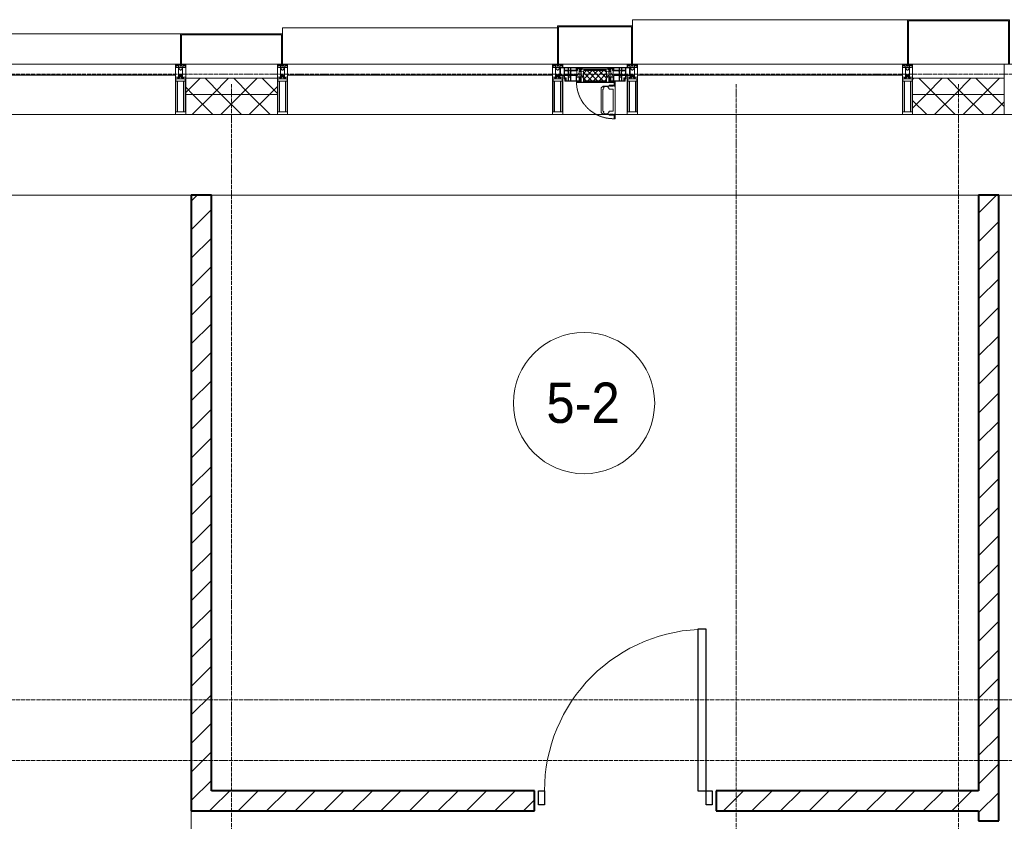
# Model space of a CAD drawing. Header units: millimetres. Extents: x 5617 to 132318, y 7718 to 193536.
# Tile 27 of 81: x 32611 to 37488, y 29398 to 33370. Entities that reach past the tile are written whole.
import ezdxf

# ---------------------------------------------------------------- set-up
doc = ezdxf.new("R2010")
doc.units = ezdxf.units.MM
for name, pattern in [('-D1-02х01', [3, 2, -1]), ('ADSK_Линия сетки', [25, 20, -2.5, 0, -2.5]), ('Линия сетки', [25, 20, -2.5, 0, -2.5])]:
    doc.linetypes.add(name, pattern=pattern)
for name, color, linetype, lineweight in [('Двери', 7, 'Continuous', 18), ('Импосты витража', 7, 'Continuous', 18), ('Колонны', 7, 'Continuous', 18), ('Марки помещений', 7, 'Continuous', 20), ('Окна', 7, 'Continuous', 18), ('Оси', 7, 'Continuous', 9), ('Панели витража', 7, 'Continuous', 18), ('Перекрытия', 7, 'Continuous', 18), ('Стены', 7, 'Continuous', 18), ('Стены разрез', 7, 'Continuous', 40), ('Стены штриховка', 7, 'Continuous', 40), ('Элементы узлов', 7, 'Continuous', 18)]:
    doc.layers.add(name, color=color, linetype=linetype, lineweight=lineweight)
doc.styles.add('Arial_3', font='arial.ttf', dxfattribs={"width": 0.9, "height": 200})
pattern_1 = [(45, (0, 0), (-70.71068, 70.71068), [])]
pattern_2 = [(45, (0, 0), (-70.71068, 70.71068), []), (135, (0, 0), (-70.71068, -70.71068), [])]

# ---------------------------------------------------------------- blocks, each defined once
blk = doc.blocks.new('A_DOR_Door - Вн_3_Одинарная_900x2100-3023097-МКСС_К4_L13_45_000_')
at = {"layer": 'Двери', "color": 253, "lineweight": 30, "true_color": 0xaaaaaa}
for p, q in [((-430, 20), (-400, 20)), ((-430, -50), (-430, 20)), ((-400, 20), (-400, -50)), ((400, -50), (400, 20)), ((400, 20), (430, 20)), ((430, 20), (430, -50)), ((-400, -50), (-430, -50)), ((-400, -50), (-400, -850)), ((-360, -50), (-400, -50)), ((-400, -50), (-400, -850)), ((-360, -850), (-360, -50)), ((430, -50), (400, -50)), ((-400, -850), (-360, -850))]:
    blk.add_line(p, q, dxfattribs=at)
at = {"layer": 'Двери', "color": 254, "lineweight": 9, "true_color": 0xd4d4d4}
blk.add_arc((-400, -50), 800, 270, 0, dxfattribs=at)
blk = doc.blocks.new('135_SLK_K4_AR_rvt-1-МКСС_К4_L13_45_000_')
at = {"layer": 'Стены разрез', "lineweight": 9, "true_color": 0xaaaaaa}
h = blk.add_hatch(dxfattribs=at)
h.set_pattern_fill('FP_3', color=253, style=0, pattern_type=2)
h.set_pattern_definition(pattern_1)
h.paths.add_polyline_path([(100650, 29450), (100650, 32500), (100550, 32500), (100550, 29450)])
h = blk.add_hatch(dxfattribs=at)
h.set_pattern_fill('FP_3', color=253, style=0, pattern_type=2)
h.set_pattern_definition(pattern_1)
h.paths.add_polyline_path([(104550, 28300), (104550, 28500), (104450, 28500), (104450, 28300)])
h.paths.add_polyline_path([(104550, 29400), (104550, 32500), (104450, 32500), (104450, 29400)])
h = blk.add_hatch(dxfattribs=at)
h.set_pattern_fill('FP_3', color=253, style=0, pattern_type=2)
h.set_pattern_definition(pattern_1)
h.paths.add_polyline_path([(104450, 29450), (104450, 29550), (103150, 29550), (103150, 29450)])
h.paths.add_polyline_path([(102131.6, 29450), (102250, 29450), (102250, 29550), (100650, 29550), (100650, 29450)])
at = {"layer": 'Перекрытия', "color": 253, "true_color": 0xaaaaaa}
for p, q in [((100549.6, 32500), (96249.8, 32500)), ((100549.6, 29450), (100549.6, 32500)), ((104450, 32500), (100650, 32500)), ((107950, 32500), (104550, 32500))]:
    blk.add_line(p, q, dxfattribs=at)
at = {"layer": 'Стены', "color": 253, "true_color": 0xaaaaaa}
for p, q in [((100549.6, 28350), (100549.6, 29450)), ((100550.4, 29450), (100550.4, 28350))]:
    blk.add_line(p, q, dxfattribs=at)
at = {"layer": 'Стены разрез', "color": 253, "true_color": 0xaaaaaa}
for p, q in [((100550, 32500), (100550, 29450)), ((100650, 32500), (100550, 32500)), ((100650, 29550), (100650, 32500)), ((104550, 32500), (104450, 32500)), ((104450, 32500), (104450, 29550)), ((104550, 29400), (104550, 32500)), ((102250, 29550), (100650, 29550)), ((102250, 29450), (102250, 29550)), ((104450, 29550), (103150, 29550)), ((103150, 29550), (103150, 29450)), ((100550, 29450), (100650, 29450)), ((100650, 29450), (102250, 29450)), ((103150, 29450), (104450, 29450)), ((104450, 29450), (104450, 29400)), ((104450, 29400), (104550, 29400))]:
    blk.add_line(p, q, dxfattribs=at)
at = {"layer": 'Двери', "color": 253, "lineweight": 18, "true_color": 0xaaaaaa, "rotation": 180}
blk.add_blockref('A_DOR_Door - Вн_3_Одинарная_900x2100-3023097-МКСС_К4_L13_45_000_', (102700, 29500), dxfattribs=at)
blk = doc.blocks.new('Rectangular Mullion - 50Wx250H-2623690-МКСС_К4_L13_45_000_')
at = {"layer": 'Элементы узлов', "color": 253, "lineweight": 5, "true_color": 0xaaaaaa}
for p, q in [((-25, 65.2), (-25, 250)), ((-25, 250), (0, 250)), ((25, 250), (0, 250)), ((25, 65.2), (25, 250)), ((-23, 237.3), (0, 237.3)), ((-23, 237.3), (-23, 73.6)), ((-14.9, 84), (-14.9, 237.3)), ((23, 237.3), (0, 237.3)), ((14.9, 84), (14.9, 237.3)), ((23, 237.3), (23, 73.6)), ((-14, 65.2), (-25, 65.2)), ((0, 84), (-23, 84)), ((-0.5, 73.6), (-23, 73.6)), ((-14, 71.3), (-14, 65.2)), ((-10, 71.3), (-14, 71.3)), ((-10, 53), (-10, 71.3)), ((-8.7, 53), (-10, 53)), ((-10, 53), (-10, 17)), ((-8.7, 53), (-7, 54.7)), ((-7, 65.2), (-5.9, 67.3)), ((-7, 65.2), (-7, 54.7)), ((-4.1, 67.3), (-5.9, 67.3)), ((-4.1, 67.3), (-2.9, 65.1)), ((-2.9, 65.1), (-2.9, 54.6)), ((-1.3, 53), (-2.9, 54.6)), ((0, 53), (-1.3, 53)), ((0, 84), (23, 84)), ((0, 53), (1.3, 53)), ((0.5, 73.6), (23, 73.6)), ((1.3, 53), (2.9, 54.6)), ((4.1, 67.3), (2.9, 65.1)), ((2.9, 65.1), (2.9, 54.6)), ((4.1, 67.3), (5.9, 67.3)), ((7, 65.2), (5.9, 67.3)), ((7, 65.2), (7, 54.7)), ((8.7, 53), (7, 54.7)), ((8.7, 53), (10, 53)), ((10, 71.3), (14, 71.3)), ((10, 53), (10, 71.3)), ((10, 53), (10, 17)), ((14, 71.3), (14, 65.2)), ((14, 65.2), (25, 65.2)), ((-23.8, 14.6), (-25, 14.2)), ((-25, 0), (-25, 14.2)), ((-22.3, 17), (-23.8, 17)), ((-23.8, 17), (-23.8, 14.6)), ((-22.5, 10.6), (-23.8, 14.6)), ((-22.5, 10.6), (-23.7, 9.9)), ((-23.7, 1.3), (-23.7, 9.9)), ((-23.7, 1.3), (-11.8, 1.3)), ((-23.2, 10.2), (-22.5, 8)), ((-22.5, 8), (-22.5, 4.5)), ((-21.3, 4.5), (-22.5, 4.5)), ((-22.3, 17), (-22.3, 16)), ((-22.3, 16), (-21.3, 16)), ((-19, 17.6), (-21.3, 16)), ((-21.3, 4.5), (-21.3, 6.5)), ((-21.3, 6.5), (-14.2, 6.5)), ((-18.4, 16.6), (-19, 17.6)), ((-7.4, 16.6), (-18.4, 16.6)), ((-14.2, 6.5), (-14.2, 4.5)), ((-13.2, 4.5), (-14.2, 4.5)), ((-13.2, 4.5), (-12.2, 7.2)), ((-12.7, 7.6), (-11.3, 11.4)), ((-12.7, 7.6), (-11.8, 6.9)), ((-12.2, 9), (-12.2, 14.8)), ((-12.2, 14.8), (0, 14.8)), ((-11.8, 1.3), (-11.8, 6.9)), ((-10.5, 11.2), (-11.3, 11.4)), ((-10.5, 1.5), (-10.5, 11.2)), ((-4.8, 1.5), (-10.5, 1.5)), ((-10, 17), (-7.5, 17)), ((-8.5, 23), (-1.5, 30)), ((-8.5, 18.5), (-8.5, 23)), ((-7.5, 18.5), (-8.5, 18.5)), ((-7.5, 17), (-7.5, 18.5)), ((-7.4, 18), (-7.4, 16.6)), ((-2.6, 18), (-7.4, 18)), ((0, 8), (-4.8, 8)), ((-4.8, 1.5), (-4.8, 8)), ((-2.6, 18), (-2.6, 16.8)), ((-2.6, 16.8), (0, 16.8)), ((-1.5, 30), (0, 30)), ((1.5, 30), (0, 30)), ((2.6, 16.8), (0, 16.8)), ((0, 14.8), (0, 16.8)), ((0, 14.8), (0, 16.8)), ((12.2, 14.8), (0, 14.8)), ((0, 0), (0, 8)), ((0, 8), (4.8, 8)), ((0, 0), (0, 8)), ((8.5, 23), (1.5, 30)), ((2.6, 18), (2.6, 16.8)), ((2.6, 18), (7.4, 18)), ((4.8, 1.5), (4.8, 8)), ((4.8, 1.5), (10.5, 1.5)), ((7.4, 18), (7.4, 16.6)), ((7.4, 16.6), (18.4, 16.6)), ((7.5, 18.5), (8.5, 18.5)), ((7.5, 17), (7.5, 18.5)), ((10, 17), (7.5, 17)), ((8.5, 18.5), (8.5, 23)), ((10.5, 11.2), (11.3, 11.4)), ((10.5, 1.5), (10.5, 11.2)), ((12.7, 7.6), (11.3, 11.4)), ((12.7, 7.6), (11.8, 6.9)), ((11.8, 1.3), (11.8, 6.9)), ((23.7, 1.3), (11.8, 1.3)), ((12.2, 9), (12.2, 14.8)), ((13.2, 4.5), (12.2, 7.2)), ((13.2, 4.5), (14.2, 4.5)), ((21.3, 6.5), (14.2, 6.5)), ((14.2, 6.5), (14.2, 4.5)), ((18.4, 16.6), (19, 17.6)), ((19, 17.6), (21.3, 16)), ((22.3, 16), (21.3, 16)), ((21.3, 4.5), (21.3, 6.5)), ((21.3, 4.5), (22.5, 4.5)), ((22.3, 17), (22.3, 16)), ((22.3, 17), (23.8, 17)), ((22.5, 10.6), (23.8, 14.6)), ((22.5, 10.6), (23.7, 9.9)), ((23.2, 10.2), (22.5, 8)), ((22.5, 8), (22.5, 4.5)), ((23.7, 1.3), (23.7, 9.9)), ((23.8, 17), (23.8, 14.6)), ((23.8, 14.6), (25, 14.2)), ((25, 0), (25, 14.2)), ((-25, 0), (0, 0)), ((25, 0), (0, 0))]:
    blk.add_line(p, q, dxfattribs=at)
for centre, start, end in [((-0.5, 73.1), 360, 90), ((0.5, 73.1), 90, 180)]:
    blk.add_arc(centre, 0.5, start, end, dxfattribs=at)
blk = doc.blocks.new('Rectangular Mullion - R_StandardFrame_50Wx250H-V83-МКСС_К4_L13_45_000_')
at = {"layer": 'Импосты витража', "color": 253, "lineweight": 5, "true_color": 0xaaaaaa}
for p, q in [((-25, 0), (-25, 250)), ((-25, 250), (25, 250)), ((25, 250), (25, 0)), ((0, 0), (-25, 0)), ((25, 0), (5, 0))]:
    blk.add_line(p, q, dxfattribs=at)
blk = doc.blocks.new('Rectangular Mullion - R_StandardFrame_50Wx250H-V84-МКСС_К4_L13_45_000_')
at = {"layer": 'Импосты витража', "color": 253, "lineweight": 5, "true_color": 0xaaaaaa}
for p, q in [((-25, 0), (-25, 250)), ((-25, 250), (25, 250)), ((25, 250), (25, 135.1)), ((25, 128.4), (25, 113.4)), ((25, 110.1), (25, 0)), ((-5, 0), (-25, 0)), ((25, 0), (0, 0))]:
    blk.add_line(p, q, dxfattribs=at)
blk = doc.blocks.new('System Panel - A_PAN_Glass-7513884-МКСС_К4_L13_45_000_')
at = {"layer": 'Панели витража', "color": 253, "lineweight": 5, "true_color": 0xaaaaaa}
for p, q in [((656.25, 0), (-656.25, 0)), ((-656.25, 0), (-656.25, -55)), ((656.25, -55), (656.25, 0)), ((-656.25, -55), (656.25, -55))]:
    blk.add_line(p, q, dxfattribs=at)
blk = doc.blocks.new('A_PAN_Створка - 383мм п-7_2-7513988-МКСС_К4_L13_45_000_')
at = {"layer": 'Панели витража', "lineweight": 5}
h = blk.add_hatch(dxfattribs=at)
h.set_pattern_fill('FP_10', color=256, style=0, pattern_type=2)
h.set_pattern_definition([(45, (-102550, -33150), (-14.1421356, 14.1421356), []), (135, (-102550, -33150), (-14.1421356, -14.1421356), [])])
h.paths.add_polyline_path([(53.6, -82.7), (54.6, -81.8), (54.6, -63.4), (57.2, -60.8), (57.2, -36.4), (54.9, -34.1), (54.5, -31.8), (-54.5, -31.8), (-54.9, -34.1), (-57.2, -36.4), (-57.2, -60.8), (-54.6, -63.4), (-53.6, -82.7)])
at = {"layer": 'Окна', "lineweight": 5}
for p, q in [((-67.9, -17), (-171, -17)), ((-171, -17), (-171, -57)), ((-78, -84), (-78, -23.5)), ((-78, -23.5), (-67.9, -23.5)), ((-61.4, -23.5), (-70, -32.1)), ((-70, -32.1), (-70, -62.5)), ((67.9, -17), (-67.9, -17)), ((-61.4, -23.5), (-67.9, -17)), ((-67.9, -17), (-67.9, -23.5)), ((-67.9, -17), (67.9, -17)), ((-67.9, -23.5), (-64.6, -26.8)), ((-64.6, -26.8), (-61.4, -23.5)), ((61.4, -23.5), (-61.4, -23.5)), ((67.9, -17), (61.4, -23.5)), ((70, -32.1), (61.4, -23.5)), ((61.4, -23.5), (64.6, -26.8)), ((64.6, -26.8), (67.9, -23.5)), ((67.9, -23.5), (67.9, -17)), ((171, -17), (67.9, -17)), ((67.9, -23.5), (78, -23.5)), ((70, -62.5), (70, -32.1)), ((78, -23.5), (78, -84)), ((171, -57), (171, -17)), ((-171, -57), (-156, -57)), ((-153, -60), (-153, -73.5)), ((-153, -73.5), (-150, -73.5)), ((-150, -73.5), (-150, -84)), ((-150, -84), (-78, -84)), ((-73.9, -87.5), (-91.5, -87.5)), ((-91.5, -87.5), (-91.5, -92)), ((-91.5, -92), (91.5, -92)), ((-78, -84), (-73.9, -84)), ((-70, -62.5), (-73.9, -62.5)), ((-73.9, -62.5), (-73.9, -87.5)), ((73.9, -62.5), (70, -62.5)), ((73.9, -87.5), (73.9, -62.5)), ((73.9, -84), (78, -84)), ((91.5, -87.5), (73.9, -87.5)), ((78, -84), (150, -84)), ((91.5, -92), (91.5, -87.5)), ((95.1, -87.5), (95.1, -105.1)), ((99.6, -87.5), (95.1, -87.5)), ((97.9, -95.6), (95.1, -95.6)), ((97.9, -95.6), (97.9, -109.6)), ((99.6, -270.5), (99.6, -87.5)), ((150, -84), (150, -73.5)), ((150, -73.5), (153, -73.5)), ((153, -73.5), (153, -60)), ((156, -57), (171, -57)), ((39.7, -109), (31.1, -117.6)), ((31.1, -117.6), (31.1, -240.4)), ((41.4, -123.8), (39.1, -124.2)), ((39.1, -179), (39.1, -124.2)), ((70.1, -109), (39.7, -109)), ((41.4, -123.8), (43.5, -121.7)), ((45, -113.3), (42.3, -118.2)), ((42.3, -118.2), (43.5, -121.7)), ((45.9, -111.2), (45, -113.3)), ((63.3, -111.2), (45.9, -111.2)), ((64.1, -113), (63.3, -111.2)), ((64.1, -113), (66.7, -117)), ((66.7, -117), (68.6, -118.3)), ((68.6, -118.3), (68.6, -121.6)), ((68.6, -121.6), (71.1, -124.1)), ((70.1, -105.1), (70.1, -109)), ((95.1, -105.1), (70.1, -105.1)), ((71.1, -124.1), (89.5, -124.1)), ((74.1, -109.6), (74.1, -105.1)), ((89.1, -109.6), (74.1, -109.6)), ((89.1, -105.1), (89.1, -109.6)), ((89.5, -124.1), (90.6, -125.2)), ((90.6, -125.2), (90.6, -232.8)), ((93.1, -109.6), (93.1, -105.1)), ((97.9, -109.6), (93.1, -109.6)), ((39.1, -179), (39.1, -233.8)), ((39.7, -249), (31.1, -240.4)), ((41.4, -234.2), (39.1, -233.8)), ((41.4, -234.2), (43.5, -236.3)), ((42.3, -239.8), (43.5, -236.3)), ((45, -244.7), (42.3, -239.8)), ((64.1, -245), (66.7, -241)), ((66.7, -241), (68.6, -239.7)), ((68.6, -236.4), (71.1, -233.9)), ((68.6, -239.7), (68.6, -236.4)), ((71.1, -233.9), (89.5, -233.9)), ((89.5, -233.9), (90.6, -232.8)), ((70.1, -249), (39.7, -249)), ((45.9, -246.8), (45, -244.7)), ((63.3, -246.8), (45.9, -246.8)), ((64.1, -245), (63.3, -246.8)), ((70.1, -252.9), (70.1, -249)), ((95.1, -252.9), (70.1, -252.9)), ((74.1, -248.4), (74.1, -252.9)), ((89.1, -248.4), (74.1, -248.4)), ((89.1, -252.9), (89.1, -248.4)), ((93.1, -248.4), (93.1, -252.9)), ((97.9, -248.4), (93.1, -248.4)), ((95.1, -270.5), (95.1, -252.9)), ((97.9, -262.4), (95.1, -262.4)), ((99.6, -270.5), (95.1, -270.5)), ((97.9, -262.4), (97.9, -248.4))]:
    blk.add_line(p, q, dxfattribs=at)
at = {"layer": 'Окна', "color": 253, "lineweight": 5, "true_color": 0xaaaaaa}
for p, q in [((-171, -18.5), (-153.5, -18.5)), ((-153.5, -18.5), (-152, -20)), ((-152, -20), (-152, -73.5)), ((-150.5, -17), (-150.5, -29.4)), ((-132.4, -18.6), (-150.5, -18.6)), ((-150.5, -29.4), (-132.4, -29.4)), ((-150.5, -33.6), (-150.5, -68)), ((-136.3, -33.6), (-150.5, -33.6)), ((-137.2, -31), (-135.8, -35)), ((-132.5, -31), (-137.2, -31)), ((-132.1, -36.8), (-135.8, -35)), ((-132.5, -31.9), (-133.4, -33.7)), ((-133.4, -33.7), (-130.1, -35.3)), ((-132.5, -31.9), (-132.5, -31)), ((-132.4, -29.4), (-132.4, -18.6)), ((-132.1, -49), (-132.1, -36.8)), ((-131, -18.2), (-131, -29.5)), ((-120.8, -18.2), (-131, -18.2)), ((-131, -29.5), (-120.8, -29.5)), ((-131, -30.9), (-131, -33)), ((-120.8, -30.9), (-131, -30.9)), ((-129.4, -34.6), (-131, -33)), ((-130.1, -35.3), (-129.4, -34.6)), ((-130.1, -35.3), (-130.1, -50.4)), ((-122.4, -34.6), (-120.8, -33)), ((-121.7, -35.3), (-122.4, -34.6)), ((-118.4, -33.7), (-121.7, -35.3)), ((-121.7, -35.3), (-121.7, -50.4)), ((-120.8, -18.2), (-120.8, -29.5)), ((-120.8, -30.9), (-120.8, -33)), ((-119.7, -36.8), (-115.9, -35)), ((-119.7, -49), (-119.7, -36.8)), ((-119.3, -18.6), (-92.5, -18.6)), ((-119.3, -29.4), (-119.3, -18.6)), ((-92.5, -29.4), (-119.3, -29.4)), ((-119.3, -31), (-114.6, -31)), ((-119.3, -31.9), (-119.3, -31)), ((-119.3, -31.9), (-118.4, -33.7)), ((-114.6, -31), (-115.9, -35)), ((-94.1, -33.5), (-115.4, -33.5)), ((-89.9, -35.1), (-94.1, -33.5)), ((-92.5, -18.6), (-92.5, -29.4)), ((-90.8, -18.5), (-90.8, -29.4)), ((-87.3, -18.5), (-90.8, -18.5)), ((-90.8, -29.4), (-85.9, -29.4)), ((-89.9, -32.5), (-89.9, -35.1)), ((-85.9, -32.5), (-89.9, -32.5)), ((-89.9, -35.1), (-89.9, -50.9)), ((-87.3, -20.4), (-87.3, -18.5)), ((-87.3, -20.4), (-87.3, -21.9)), ((-84.8, -20.4), (-87.3, -20.4)), ((-87.3, -21.9), (-85.9, -21.9)), ((-85.9, -18.2), (-85.9, -20.4)), ((-75.9, -18.2), (-85.9, -18.2)), ((-85.9, -21.9), (-85.9, -29.4)), ((-85.9, -29.4), (-85.9, -32.5)), ((-85.9, -53.5), (-78, -45.6)), ((-83.4, -20.4), (-84.8, -20.4)), ((-70, -33.8), (-83.4, -20.4)), ((-78, -36.8), (-70, -36.8)), ((-78, -45.6), (-78, -36.8)), ((-75.9, -21.5), (-75.9, -18.2)), ((-75.9, -21.5), (-75.9, -23.5)), ((-74.9, -21.5), (-75.9, -21.5)), ((-75.9, -23.5), (-73, -23.5)), ((-74.9, -17.9), (-74.9, -21.5)), ((-68.9, -17.9), (-74.9, -17.9)), ((-67.2, -29.3), (-73, -23.5)), ((-70, -36.8), (-70, -33.8)), ((-68.9, -21.5), (-68.9, -17.9)), ((-67.9, -21.5), (-68.9, -21.5)), ((-67.9, -21.5), (-67.9, -23.5)), ((-67.9, -23.5), (-64.6, -26.8)), ((-64.6, -26.8), (-67.2, -29.3)), ((67.9, -23.5), (64.6, -26.8)), ((64.6, -26.8), (67.2, -29.3)), ((67.2, -29.3), (73, -23.5)), ((67.9, -21.5), (67.9, -23.5)), ((67.9, -21.5), (68.9, -21.5)), ((68.9, -17.9), (74.9, -17.9)), ((68.9, -21.5), (68.9, -17.9)), ((70, -33.8), (83.4, -20.4)), ((70, -36.8), (70, -33.8)), ((78, -36.8), (70, -36.8)), ((75.9, -23.5), (73, -23.5)), ((74.9, -17.9), (74.9, -21.5)), ((74.9, -21.5), (75.9, -21.5)), ((75.9, -18.2), (85.9, -18.2)), ((75.9, -21.5), (75.9, -18.2)), ((75.9, -21.5), (75.9, -23.5)), ((78, -45.6), (78, -36.8)), ((85.9, -53.5), (78, -45.6)), ((83.4, -20.4), (84.8, -20.4)), ((84.8, -20.4), (87.3, -20.4)), ((85.9, -18.2), (85.9, -20.4)), ((85.9, -21.9), (85.9, -29.4)), ((87.3, -21.9), (85.9, -21.9)), ((85.9, -29.4), (85.9, -32.5)), ((90.8, -29.4), (85.9, -29.4)), ((85.9, -32.5), (89.9, -32.5)), ((87.3, -18.5), (90.8, -18.5)), ((87.3, -20.4), (87.3, -18.5)), ((87.3, -20.4), (87.3, -21.9)), ((89.9, -32.5), (89.9, -35.1)), ((89.9, -35.1), (94.1, -33.5)), ((89.9, -35.1), (89.9, -50.9)), ((90.8, -18.5), (90.8, -29.4)), ((92.5, -18.6), (92.5, -29.4)), ((119.3, -18.6), (92.5, -18.6)), ((92.5, -29.4), (119.3, -29.4)), ((94.1, -33.5), (115.4, -33.5)), ((114.6, -31), (115.9, -35)), ((119.3, -31), (114.6, -31)), ((119.7, -36.8), (115.9, -35)), ((119.3, -31.9), (118.4, -33.7)), ((118.4, -33.7), (121.7, -35.3)), ((119.3, -29.4), (119.3, -18.6)), ((119.3, -31.9), (119.3, -31)), ((119.7, -49), (119.7, -36.8)), ((120.8, -18.2), (120.8, -29.5)), ((120.8, -18.2), (131, -18.2)), ((131, -29.5), (120.8, -29.5)), ((120.8, -30.9), (120.8, -33)), ((120.8, -30.9), (131, -30.9)), ((122.4, -34.6), (120.8, -33)), ((121.7, -35.3), (122.4, -34.6)), ((121.7, -35.3), (121.7, -50.4)), ((129.4, -34.6), (131, -33)), ((130.1, -35.3), (129.4, -34.6)), ((133.4, -33.7), (130.1, -35.3)), ((130.1, -35.3), (130.1, -50.4)), ((131, -18.2), (131, -29.5)), ((131, -30.9), (131, -33)), ((132.1, -36.8), (135.8, -35)), ((132.1, -49), (132.1, -36.8)), ((132.4, -18.6), (150.5, -18.6)), ((132.4, -29.4), (132.4, -18.6)), ((150.5, -29.4), (132.4, -29.4)), ((132.5, -31), (137.2, -31)), ((132.5, -31.9), (132.5, -31)), ((132.5, -31.9), (133.4, -33.7)), ((137.2, -31), (135.8, -35)), ((136.3, -33.6), (150.5, -33.6)), ((150.5, -17), (150.5, -29.4)), ((150.5, -33.6), (150.5, -68)), ((153.5, -18.5), (152, -20)), ((152, -20), (152, -73.5)), ((171, -18.5), (153.5, -18.5)), ((-171, -55.5), (-152, -55.5)), ((-136.4, -52.4), (-150.5, -52.4)), ((-150.5, -56.6), (-132.4, -56.6)), ((-150.5, -68), (-143.5, -68)), ((-150.5, -69.5), (-150.5, -73.5)), ((-145, -69.5), (-150.5, -69.5)), ((-148.5, -81), (-148.5, -82.5)), ((-143.5, -81), (-148.5, -81)), ((-148.5, -82.5), (-132.4, -82.5)), ((-145, -69.5), (-145, -79.5)), ((-143.5, -68), (-143.5, -81)), ((-137.2, -54.8), (-135.8, -50.8)), ((-132.5, -54.8), (-137.2, -54.8)), ((-132.1, -49), (-135.8, -50.8)), ((-133.4, -52), (-130.1, -50.4)), ((-132.5, -53.8), (-133.4, -52)), ((-132.5, -53.8), (-132.5, -54.8)), ((-132.4, -56.6), (-132.4, -82.5)), ((-129.4, -51.1), (-131, -52.7)), ((-131, -55.1), (-131, -52.7)), ((-120.8, -55.1), (-131, -55.1)), ((-131, -56.5), (-131, -62.6)), ((-131, -56.5), (-120.8, -56.5)), ((-120.8, -62.6), (-131, -62.6)), ((-131, -64.6), (-120.8, -64.6)), ((-131, -82.5), (-131, -64.6)), ((-131, -82.5), (-120.8, -82.5)), ((-130.1, -50.4), (-129.4, -51.1)), ((-121.7, -50.4), (-122.4, -51.1)), ((-122.4, -51.1), (-120.8, -52.7)), ((-118.4, -52), (-121.7, -50.4)), ((-120.8, -55.1), (-120.8, -52.7)), ((-120.8, -56.5), (-120.8, -62.6)), ((-120.8, -82.5), (-120.8, -64.6)), ((-119.7, -49), (-115.9, -50.8)), ((-119.3, -53.8), (-118.4, -52)), ((-119.3, -53.8), (-119.3, -54.8)), ((-119.3, -54.8), (-114.6, -54.8)), ((-119.3, -56.6), (-119.3, -82.5)), ((-92.5, -56.6), (-119.3, -56.6)), ((-119.3, -82.5), (-92.5, -82.5)), ((-114.6, -54.8), (-115.9, -50.8)), ((-94.1, -52.5), (-115.3, -52.5)), ((-89.9, -50.9), (-94.1, -52.5)), ((-92.5, -56.6), (-92.5, -82.5)), ((-90.8, -56.6), (-85.9, -56.6)), ((-90.8, -62.7), (-90.8, -56.6)), ((-80.4, -62.7), (-90.8, -62.7)), ((-90.8, -64.6), (-90.8, -82.5)), ((-80.1, -64.6), (-90.8, -64.6)), ((-90.8, -82.5), (-79.5, -82.5)), ((-89.9, -52.2), (-89.9, -50.9)), ((-89.9, -52.2), (-88.6, -53.5)), ((-85.9, -53.5), (-88.6, -53.5)), ((-85.9, -56.6), (-85.9, -53.5)), ((-78, -84), (-85, -84)), ((-85, -84), (-85, -87.5)), ((-85, -87.5), (-78, -87.5)), ((-80.4, -61.1), (-80.4, -62.7)), ((-78, -61.1), (-80.4, -61.1)), ((-80.1, -66.1), (-80.1, -64.6)), ((-78, -66.1), (-80.1, -66.1)), ((-79.5, -80.6), (-78, -80.6)), ((-79.5, -82.5), (-79.5, -80.6)), ((-78, -66.1), (-78, -61.1)), ((-78, -87.5), (-78, -84)), ((78, -61.1), (80.4, -61.1)), ((78, -66.1), (78, -61.1)), ((78, -66.1), (80.1, -66.1)), ((79.5, -80.6), (78, -80.6)), ((78, -87.5), (78, -84)), ((78, -84), (85, -84)), ((85, -87.5), (78, -87.5)), ((79.5, -82.5), (79.5, -80.6)), ((90.8, -82.5), (79.5, -82.5)), ((80.1, -64.6), (90.8, -64.6)), ((80.1, -66.1), (80.1, -64.6)), ((80.4, -61.1), (80.4, -62.7)), ((80.4, -62.7), (90.8, -62.7)), ((85, -84), (85, -87.5)), ((85.9, -53.5), (88.6, -53.5)), ((85.9, -56.6), (85.9, -53.5)), ((90.8, -56.6), (85.9, -56.6)), ((89.9, -52.2), (88.6, -53.5)), ((89.9, -50.9), (94.1, -52.5)), ((89.9, -52.2), (89.9, -50.9)), ((90.8, -62.7), (90.8, -56.6)), ((90.8, -64.6), (90.8, -82.5)), ((92.5, -56.6), (119.3, -56.6)), ((92.5, -56.6), (92.5, -82.5)), ((119.3, -82.5), (92.5, -82.5)), ((94.1, -52.5), (115.3, -52.5)), ((114.6, -54.8), (115.9, -50.8)), ((119.3, -54.8), (114.6, -54.8)), ((119.7, -49), (115.9, -50.8)), ((118.4, -52), (121.7, -50.4)), ((119.3, -53.8), (118.4, -52)), ((119.3, -53.8), (119.3, -54.8)), ((119.3, -56.6), (119.3, -82.5)), ((122.4, -51.1), (120.8, -52.7)), ((120.8, -55.1), (120.8, -52.7)), ((120.8, -55.1), (131, -55.1)), ((120.8, -56.5), (120.8, -62.6)), ((131, -56.5), (120.8, -56.5)), ((120.8, -62.6), (131, -62.6)), ((120.8, -82.5), (120.8, -64.6)), ((131, -64.6), (120.8, -64.6)), ((131, -82.5), (120.8, -82.5)), ((121.7, -50.4), (122.4, -51.1)), ((130.1, -50.4), (129.4, -51.1)), ((129.4, -51.1), (131, -52.7)), ((133.4, -52), (130.1, -50.4)), ((131, -55.1), (131, -52.7)), ((131, -56.5), (131, -62.6)), ((131, -82.5), (131, -64.6)), ((132.1, -49), (135.8, -50.8)), ((150.5, -56.6), (132.4, -56.6)), ((132.4, -56.6), (132.4, -82.5)), ((148.5, -82.5), (132.4, -82.5)), ((132.5, -53.8), (133.4, -52)), ((132.5, -53.8), (132.5, -54.8)), ((132.5, -54.8), (137.2, -54.8)), ((137.2, -54.8), (135.8, -50.8)), ((136.4, -52.4), (150.5, -52.4)), ((143.5, -68), (143.5, -81)), ((150.5, -68), (143.5, -68)), ((143.5, -81), (148.5, -81)), ((145, -69.5), (150.5, -69.5)), ((145, -69.5), (145, -79.5)), ((148.5, -81), (148.5, -82.5)), ((150.5, -69.5), (150.5, -73.5)), ((171, -55.5), (152, -55.5))]:
    blk.add_line(p, q, dxfattribs=at)
at = {"layer": 'Окна', "lineweight": 5}
for centre, start, end in [((-156, -60), 0, 90), ((156, -60), 90, 180)]:
    blk.add_arc(centre, 3, start, end, dxfattribs=at)
at = {"layer": 'Окна', "linetype": '-D1-02х01', "lineweight": 5}
blk.add_arc((91.4, -87.5), 183, 181.4091, 271.1445, dxfattribs=at)
at = {"layer": 'Элементы узлов', "color": 253, "lineweight": 5, "true_color": 0xaaaaaa}
for p, q in [((-70, -32.1), (-61.4, -23.5)), ((-70, -62.5), (-70, -32.1)), ((-67.8, -38.3), (-65.7, -37.4)), ((-67.8, -55.7), (-67.8, -38.3)), ((-65.7, -37.4), (-60.8, -34.7)), ((61.4, -23.5), (-61.4, -23.5)), ((-60.8, -34.7), (-57.3, -35.9)), ((-55.2, -33.8), (-57.3, -35.9)), ((-54.9, -34.1), (-57.2, -36.4)), ((-57.2, -36.4), (-57.2, -60.8)), ((-55.2, -33.8), (-54.8, -31.5)), ((-54.9, -25.8), (-53.9, -24.8)), ((-54.9, -29.5), (-54.9, -25.8)), ((-53.9, -30.5), (-54.9, -29.5)), ((-54.5, -31.8), (-54.9, -34.1)), ((0, -31.5), (-54.8, -31.5)), ((54.5, -31.8), (-54.5, -31.8)), ((-53.9, -24.8), (53.9, -24.8)), ((53.9, -30.5), (-53.9, -30.5)), ((0, -31.5), (54.8, -31.5)), ((54.9, -25.8), (53.9, -24.8)), ((53.9, -30.5), (54.9, -29.5)), ((54.9, -34.1), (54.5, -31.8)), ((55.2, -33.8), (54.8, -31.5)), ((54.9, -29.5), (54.9, -25.8)), ((57.2, -36.4), (54.9, -34.1)), ((55.2, -33.8), (57.3, -35.9)), ((57.2, -60.8), (57.2, -36.4)), ((60.8, -34.7), (57.3, -35.9)), ((65.7, -37.4), (60.8, -34.7)), ((70, -32.1), (61.4, -23.5)), ((67.8, -38.3), (65.7, -37.4)), ((67.8, -55.7), (67.8, -38.3)), ((70, -62.5), (70, -32.1)), ((-91.5, -87.5), (-73.9, -87.5)), ((-91.5, -92), (-91.5, -87.5)), ((-91.5, -92), (91.5, -92)), ((-83.4, -90.3), (-83.4, -87.5)), ((-83.4, -90.3), (-69.4, -90.3)), ((-73.9, -62.5), (-70, -62.5)), ((-73.9, -87.5), (-73.9, -62.5)), ((-69.4, -66.5), (-73.9, -66.5)), ((-73.9, -81.5), (-69.4, -81.5)), ((-69.4, -85.5), (-73.9, -85.5)), ((-69.4, -81.5), (-69.4, -66.5)), ((-69.4, -90.3), (-69.4, -85.5)), ((-61.7, -62.5), (-67.9, -62.5)), ((-67.9, -62.5), (-67.9, -89.3)), ((-67.9, -89.3), (-66.9, -90.3)), ((-66, -56.5), (-67.8, -55.7)), ((-66.9, -90.3), (-57.4, -90.3)), ((-66, -56.5), (-62, -59.1)), ((-62, -59.1), (-60.7, -61)), ((-61.7, -64.9), (-61.7, -62.5)), ((-60.1, -67.7), (-61.7, -64.9)), ((-60.7, -61), (-57.4, -61)), ((-56.4, -67.7), (-60.1, -67.7)), ((-57.4, -61), (-54.9, -63.5)), ((-57.4, -90.3), (-56.4, -89.4)), ((-57.2, -60.8), (-54.6, -63.4)), ((-56.4, -89.4), (-56.4, -67.7)), ((-54.9, -63.5), (-54.9, -81.9)), ((-54.9, -81.9), (-53.8, -83)), ((-54.9, -85.6), (-53.9, -84.6)), ((-54.9, -89.3), (-54.9, -85.6)), ((-53.9, -90.3), (-54.9, -89.3)), ((-54.6, -63.4), (-54.6, -81.8)), ((-54.6, -81.8), (-53.6, -82.7)), ((-53.9, -84.6), (53.9, -84.6)), ((53.9, -90.3), (-53.9, -90.3)), ((53.8, -83), (-53.8, -83)), ((-53.6, -82.7), (53.6, -82.7)), ((53.6, -82.7), (54.6, -81.8)), ((54.9, -81.9), (53.8, -83)), ((54.9, -85.6), (53.9, -84.6)), ((53.9, -90.3), (54.9, -89.3)), ((54.6, -63.4), (57.2, -60.8)), ((54.6, -81.8), (54.6, -63.4)), ((57.4, -61), (54.9, -63.5)), ((54.9, -63.5), (54.9, -81.9)), ((54.9, -89.3), (54.9, -85.6)), ((56.4, -67.7), (60.1, -67.7)), ((56.4, -89.4), (56.4, -67.7)), ((57.4, -90.3), (56.4, -89.4)), ((60.7, -61), (57.4, -61)), ((66.9, -90.3), (57.4, -90.3)), ((60.1, -67.7), (61.7, -64.9)), ((62, -59.1), (60.7, -61)), ((61.7, -62.5), (67.9, -62.5)), ((61.7, -64.9), (61.7, -62.5)), ((66, -56.5), (62, -59.1)), ((66, -56.5), (67.8, -55.7)), ((67.9, -89.3), (66.9, -90.3)), ((67.9, -62.5), (67.9, -89.3)), ((69.4, -66.5), (73.9, -66.5)), ((69.4, -81.5), (69.4, -66.5)), ((73.9, -81.5), (69.4, -81.5)), ((69.4, -85.5), (73.9, -85.5)), ((69.4, -90.3), (69.4, -85.5)), ((83.4, -90.3), (69.4, -90.3)), ((73.9, -62.5), (70, -62.5)), ((73.9, -87.5), (73.9, -62.5)), ((91.5, -87.5), (73.9, -87.5)), ((83.4, -90.3), (83.4, -87.5)), ((91.5, -92), (91.5, -87.5))]:
    blk.add_line(p, q, dxfattribs=at)
blk = doc.blocks.new('Rectangular Mullion - R_StandardFrame_50Wx250H-V86-МКСС_К4_L13_45_000_')
at = {"layer": 'Импосты витража', "color": 253, "lineweight": 5, "true_color": 0xaaaaaa}
blk.add_line((127540, 32900), (126227.5, 32900), dxfattribs=at)
blk = doc.blocks.new('Rectangular Mullion - R_StandardFrame_50Wx250H-5816488-МКСС_К4_L13_45_000_')
at = {"layer": 'Импосты витража', "color": 253, "lineweight": 5, "true_color": 0xaaaaaa}
for p, q in [((102620.1, 32900), (102390, 32900)), ((102710, 32900), (102649.6, 32900))]:
    blk.add_line(p, q, dxfattribs=at)
blk = doc.blocks.new('Rectangular Mullion - R_StandardFrame_50Wx250H-7512947-МКСС_К4_L13_45_000_')
at = {"layer": 'Импосты витража', "color": 253, "lineweight": 5, "true_color": 0xaaaaaa}
for p, q in [((-25, 0), (-25, 250)), ((-25, 250), (25, 250)), ((25, 250), (25, 0)), ((-5, 0), (-25, 0)), ((25, 0), (0, 0))]:
    blk.add_line(p, q, dxfattribs=at)
blk = doc.blocks.new('Rectangular Mullion - R_StandardFrame_50Wx250H-V88-МКСС_К4_L13_45_000_')
at = {"layer": 'Импосты витража', "color": 253, "lineweight": 5, "true_color": 0xaaaaaa}
for p, q in [((-25, 0), (-25, 250)), ((-25, 250), (25, 250)), ((25, 250), (25, 57)), ((0, 0), (-25, 0)), ((25, 0), (5, 0)), ((25, 17), (25, 0))]:
    blk.add_line(p, q, dxfattribs=at)
blk = doc.blocks.new('Rectangular Mullion - R_StandardFrame_50Wx250H-V89-МКСС_К4_L13_45_000_')
at = {"layer": 'Импосты витража', "color": 253, "lineweight": 5, "true_color": 0xaaaaaa}
for p, q in [((-25, 57), (-25, 250)), ((-25, 250), (25, 250)), ((25, 250), (25, 0)), ((-25, 0), (-25, 17)), ((-5, 0), (-25, 0)), ((25, 0), (0, 0))]:
    blk.add_line(p, q, dxfattribs=at)
blk = doc.blocks.new('A_SLK_PAN_Type1 - Прямой тип панели-6538217-МКСС_К4_L13_45_000_')
at = {"layer": 'Колонны', "lineweight": 5}
for p, q in [((-247.5, 0), (-252.5, 0)), ((-252.5, 0), (-252.5, -220)), ((-247.5, -215), (-247.5, 0)), ((227.5, 0), (-227.5, 0)), ((247.5, 0), (247.5, -215)), ((252.5, 0), (247.5, 0)), ((252.5, -220), (252.5, 0)), ((-252.5, -220), (252.5, -220)), ((247.5, -215), (-247.5, -215))]:
    blk.add_line(p, q, dxfattribs=at)
blk = doc.blocks.new('A_SLK_PAN_Type1 - Прямой тип панели-6538219-МКСС_К4_L13_45_000_')
at = {"layer": 'Колонны', "lineweight": 5}
for p, q in [((-247.5, 0), (-252.5, 0)), ((-252.5, 0), (-252.5, -150)), ((-247.5, -145), (-247.5, 0)), ((227.5, 0), (-227.5, 0)), ((247.5, 0), (247.5, -145)), ((252.5, 0), (247.5, 0)), ((252.5, -150), (252.5, 0)), ((247.5, -145), (-247.5, -145)), ((-252.5, -150), (252.5, -150))]:
    blk.add_line(p, q, dxfattribs=at)
blk = doc.blocks.new('A_SLK_PAN_Type1 - Прямой тип панели Ф-1_1-7501876-МКСС_К4_L13_45_000_')
at = {"layer": 'Колонны', "lineweight": 5}
for p, q in [((-180, 0), (-185, 0)), ((-185, 0), (-185, -190)), ((-180, -185), (-180, 0)), ((160, 0), (-160, 0)), ((180, 0), (180, -185)), ((185, 0), (180, 0)), ((185, -190), (185, 0)), ((-185, -190), (185, -190)), ((180, -185), (-180, -185))]:
    blk.add_line(p, q, dxfattribs=at)
blk = doc.blocks.new('A_OGR_PAN_Отлив - A_OGR_PAN_Отлив-6266249-МКСС_К4_L13_45_000_')
at = {"layer": 'Колонны', "color": 253, "lineweight": 5, "true_color": 0xaaaaaa}
for p in [(681.25, 220), (-681.25, 190)]:
    blk.add_line(p, (-681.25, 220), dxfattribs=at)
blk = doc.blocks.new('A_OGR_PAN_Отлив - A_OGR_PAN_Отлив-6266928-МКСС_К4_L13_45_000_')
at = {"layer": 'Колонны', "color": 253, "lineweight": 5, "true_color": 0xaaaaaa}
for p in [(681.25, 180), (-681.25, 150)]:
    blk.add_line(p, (-681.25, 180), dxfattribs=at)
blk = doc.blocks.new('A_OGR_PAN_Отлив - A_OGR_PAN_Отлив-6265429-МКСС_К4_L13_45_000_')
at = {"layer": 'Колонны', "color": 253, "lineweight": 5, "true_color": 0xaaaaaa}
for p in [(681.25, 150), (-681.25, 130)]:
    blk.add_line(p, (-681.25, 150), dxfattribs=at)
blk = doc.blocks.new('135_SLK_K4_AR_FCD_rvt-1-МКСС_К4_L13_45_000_')
at = {"layer": 'Стены разрез', "lineweight": 5, "true_color": 0xaaaaaa}
h = blk.add_hatch(dxfattribs=at)
h.set_pattern_fill('FP_4', color=253, style=0, pattern_type=2)
h.set_pattern_definition(pattern_2)
h.paths.add_polyline_path([(100977.5, 33000), (100977.5, 33080), (100522.5, 33080), (100522.5, 33000)])
h = blk.add_hatch(dxfattribs=at)
h.set_pattern_fill('FP_4', color=253, style=0, pattern_type=2)
h.set_pattern_definition(pattern_2)
h.paths.add_polyline_path([(104577.5, 33000), (104577.5, 33080), (104122.5, 33080), (104122.5, 33000), (104492.7, 33000)])
h = blk.add_hatch(dxfattribs=at)
h.set_pattern_fill('FP_4', color=253, style=0, pattern_type=2)
h.set_pattern_definition(pattern_2)
h.paths.add_polyline_path([(100977.5, 32900), (100977.5, 33000), (100522.5, 33000), (100522.5, 32900)])
h = blk.add_hatch(dxfattribs=at)
h.set_pattern_fill('FP_4', color=253, style=0, pattern_type=2)
h.set_pattern_definition(pattern_2)
h.paths.add_polyline_path([(104577.5, 32900), (104577.5, 33000), (104122.5, 33000), (104122.5, 32900), (104492.7, 32900)])
at = {"layer": 'Стены разрез', "color": 253, "lineweight": 9, "true_color": 0xaaaaaa}
for p, q in [((100977.5, 33080), (100522.5, 33080)), ((100522.5, 33080), (100522.5, 32900)), ((100977.5, 32900), (100977.5, 33080)), ((104577.5, 33080), (104122.5, 33080)), ((104122.5, 33080), (104122.5, 32900)), ((104577.5, 32900), (104577.5, 33080)), ((100522.5, 32900), (100977.5, 32900)), ((104122.5, 32900), (104577.5, 32900))]:
    blk.add_line(p, q, dxfattribs=at)
at = {"layer": 'Стены штриховка', "color": 253, "lineweight": 9, "true_color": 0xaaaaaa}
for p, q in [((100977.5, 33000), (100522.5, 33000)), ((104577.5, 33000), (104122.5, 33000))]:
    blk.add_line(p, q, dxfattribs=at)
at = {"layer": 'Импосты витража', "color": 253, "lineweight": 5, "true_color": 0xaaaaaa, "extrusion": (0, 0, -1), "rotation": 180}
for name, p in [('Rectangular Mullion - 50Wx250H-2623690-МКСС_К4_L13_45_000_', (-100497.5, 33150)), ('Rectangular Mullion - R_StandardFrame_50Wx250H-V83-МКСС_К4_L13_45_000_', (-100497.5, 33150)), ('Rectangular Mullion - 50Wx250H-2623690-МКСС_К4_L13_45_000_', (-101002.5, 33150)), ('Rectangular Mullion - R_StandardFrame_50Wx250H-7512947-МКСС_К4_L13_45_000_', (-101002.5, 33150)), ('Rectangular Mullion - 50Wx250H-2623690-МКСС_К4_L13_45_000_', (-102365, 33150)), ('Rectangular Mullion - R_StandardFrame_50Wx250H-V88-МКСС_К4_L13_45_000_', (-102365, 33150)), ('Rectangular Mullion - 50Wx250H-2623690-МКСС_К4_L13_45_000_', (-102735, 33150)), ('Rectangular Mullion - R_StandardFrame_50Wx250H-V89-МКСС_К4_L13_45_000_', (-102735, 33150)), ('Rectangular Mullion - 50Wx250H-2623690-МКСС_К4_L13_45_000_', (-104097.5, 33150)), ('Rectangular Mullion - R_StandardFrame_50Wx250H-V83-МКСС_К4_L13_45_000_', (-104097.5, 33150)), ('Rectangular Mullion - R_StandardFrame_50Wx250H-V84-МКСС_К4_L13_45_000_', (-104602.5, 33150))]:
    blk.add_blockref(name, p, dxfattribs=at)
at = {"layer": 'Импосты витража', "color": 253, "lineweight": 5, "true_color": 0xaaaaaa}
for name, p in [('Rectangular Mullion - R_StandardFrame_50Wx250H-V86-МКСС_К4_L13_45_000_', (-27067.5, 0)), ('Rectangular Mullion - R_StandardFrame_50Wx250H-V86-МКСС_К4_L13_45_000_', (-25200, 0)), ('Rectangular Mullion - R_StandardFrame_50Wx250H-5816488-МКСС_К4_L13_45_000_', (0, 0)), ('Rectangular Mullion - R_StandardFrame_50Wx250H-V86-МКСС_К4_L13_45_000_', (-23467.5, 0))]:
    blk.add_blockref(name, p, dxfattribs=at)
at = {"layer": 'Колонны', "color": 253, "lineweight": 5, "true_color": 0xaaaaaa}
for name, p in [('A_OGR_PAN_Отлив - A_OGR_PAN_Отлив-6266249-МКСС_К4_L13_45_000_', (103416.3, 33150)), ('A_OGR_PAN_Отлив - A_OGR_PAN_Отлив-6266928-МКСС_К4_L13_45_000_', (101683.8, 33150)), ('A_OGR_PAN_Отлив - A_OGR_PAN_Отлив-6265429-МКСС_К4_L13_45_000_', (99816.3, 33150))]:
    blk.add_blockref(name, p, dxfattribs=at)
at = {"layer": 'Колонны', "color": 253, "lineweight": 5, "true_color": 0xaaaaaa, "rotation": 180}
for name, p in [('A_SLK_PAN_Type1 - Прямой тип панели-6538217-МКСС_К4_L13_45_000_', (104350, 33150)), ('A_SLK_PAN_Type1 - Прямой тип панели Ф-1_1-7501876-МКСС_К4_L13_45_000_', (102550, 33150)), ('A_SLK_PAN_Type1 - Прямой тип панели-6538219-МКСС_К4_L13_45_000_', (100750, 33150))]:
    blk.add_blockref(name, p, dxfattribs=at)
at = {"layer": 'Панели витража', "color": 253, "lineweight": 5, "true_color": 0xaaaaaa}
for name, p in [('System Panel - A_PAN_Glass-7513884-МКСС_К4_L13_45_000_', (99816.3, 33150)), ('System Panel - A_PAN_Glass-7513884-МКСС_К4_L13_45_000_', (101683.8, 33150)), ('A_PAN_Створка - 383мм п-7_2-7513988-МКСС_К4_L13_45_000_', (102550, 33150)), ('System Panel - A_PAN_Glass-7513884-МКСС_К4_L13_45_000_', (103416.3, 33150))]:
    blk.add_blockref(name, p, dxfattribs=at)
blk = doc.blocks.new('050_Марка_Помещение - Номер-620969-МКСС_К4_L13_45_000_')
at = {"layer": 'Марки помещений'}
blk.add_circle((0, 0), 3.5, dxfattribs=at)

msp = doc.modelspace()

# ---------------------------------------------------------------- linework, layer by layer
at = {"layer": 'Оси', "linetype": 'ADSK_Линия сетки'}
for p, q in [((69660.8, 33100), (25349.7, 33100)), ((69660.8, 30000), (26619.7, 30000)), ((69660.8, 29700), (25349.7, 29700))]:
    msp.add_line(p, q, dxfattribs=at)
at = {"layer": 'Оси', "linetype": 'Линия сетки'}
for p, q in [((33660.8, 12025.7), (33660.8, 33050)), ((36160.8, 12025.7), (36160.8, 33050)), ((37260.8, 12025.7), (37260.8, 33050))]:
    msp.add_line(p, q, dxfattribs=at)

# ---------------------------------------------------------------- block references
at = {"lineweight": 5}
for name in ['135_SLK_K4_AR_FCD_rvt-1-МКСС_К4_L13_45_000_', '135_SLK_K4_AR_rvt-1-МКСС_К4_L13_45_000_']:
    msp.add_blockref(name, (-67089.2, 0), dxfattribs=at)
at = {"layer": 'Марки помещений', "xscale": 99.99999999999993, "yscale": 99.99999999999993, "zscale": 99.99999999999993}
msp.add_blockref('050_Марка_Помещение - Номер-620969-МКСС_К4_L13_45_000_', (35406.5, 31470.4), dxfattribs=at)

# ---------------------------------------------------------------- texts
at = {"layer": 'Марки помещений', "lineweight": 9, "insert": (35219.9, 31572.1), "char_height": 200, "width": 447.342, "attachment_point": 1, "style": 'Arial_3'}
msp.add_mtext('5-2', dxfattribs=at)

doc.saveas('drawing.dxf')
